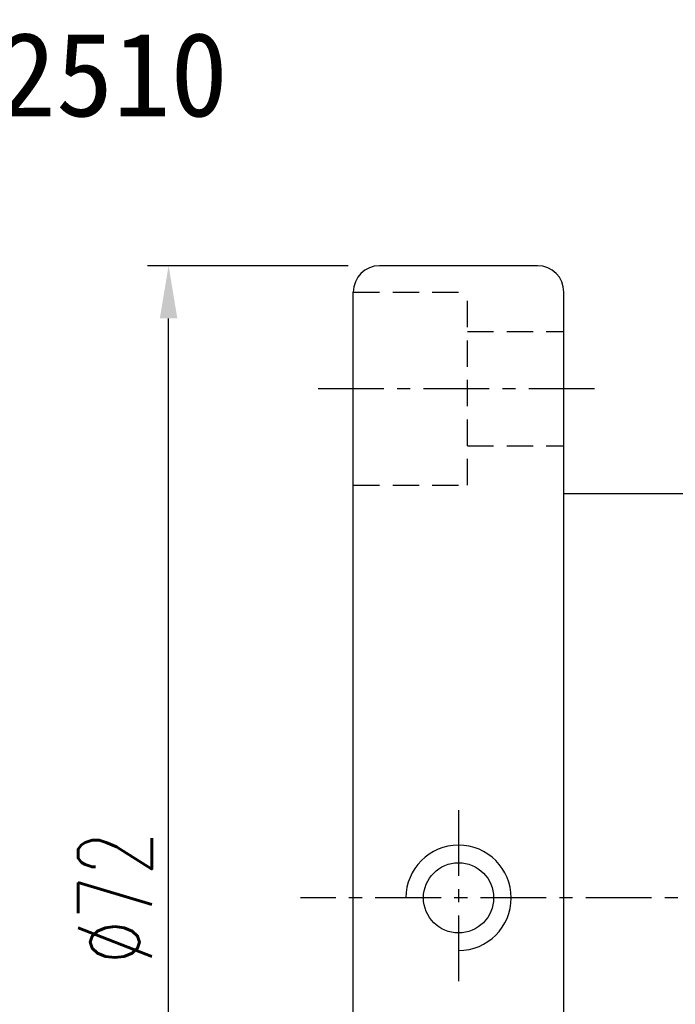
# Model space of a CAD drawing. Extents: x -172 to 822, y 56 to 167.
# Tile 3 of 59: x 707 to 744, y 106 to 162. Entities that reach past the tile are written whole.
import ezdxf
from ezdxf.enums import TextEntityAlignment as Align

# ---------------------------------------------------------------- set-up
doc = ezdxf.new("R2010")
doc.units = 0
doc.header["$LTSCALE"] = 3
doc.header["$MEASUREMENT"] = 0
doc.header["$PDSIZE"] = -1
doc.linetypes.add('CENTER', pattern=[2, 1.25, -0.25, 0.25, -0.25])
doc.linetypes.add('DASHED', pattern=[0.75, 0.5, -0.25])
doc.layers.get('0').update_dxf_attribs({"linetype": 'CONTINUOUS'})
doc.layers.get('DEFPOINTS').update_dxf_attribs({"linetype": 'CONTINUOUS'})
for name, color, linetype in [('CL', 1, 'CENTER'), ('DIM', 4, 'CONTINUOUS'), ('HID', 2, 'DASHED'), ('OUT', 3, 'CONTINUOUS')]:
    doc.layers.add(name, color=color, linetype=linetype)
doc.styles.add('DIM-7', font='SIMPLEX.shx', dxfattribs={"width": 0.7, "bigfont": 'chineset.shx'})
doc.styles.add('T', font='KAIU.TTF')
doc.dimstyles.new('CNS', dxfattribs={"dimtxt": 3.5, "dimasz": 2.5, "dimexe": 1, "dimexo": 1.5, "dimgap": 0.09, "dimtad": 0, "dimdsep": 46, "dimtxsty": 'DIM-7', "dimcen": 0.09, "dimclrd": 1, "dimclre": 1, "dimclrt": 4, "dimadec": 0, "dimazin": 0, "dimtfac": 1, "dimtix": 1, "dimtmove": 2, "dimatfit": 3, "dimfxl": 1, "dimtvp": 0.971429, "dimtolj": 1, "dimarcsym": 0})

# ---------------------------------------------------------------- blocks, each defined once
blk = doc.blocks.new('*D46')
at = {"layer": 'DEFPOINTS', "color": 0, "transparency": 16777216}
for p in [(715.272, 147.872), (727.295, 147.872), (727.295, 75.872)]:
    blk.add_point(p, dxfattribs=at)
at = {"layer": 'DIM', "color": 0, "lineweight": -2, "transparency": 16777216}
for p, q in [((725.495, 147.872), (714.072, 147.872)), ((715.272, 78.872), (715.272, 144.872)), ((725.495, 75.872), (714.072, 75.872))]:
    blk.add_line(p, q, dxfattribs=at)
at = {"layer": 'DIM', "color": 0, "transparency": 16777216}
for points in [[(714.772, 144.872), (715.772, 144.872), (715.272, 147.872)], [(714.772, 78.872), (715.772, 78.872), (715.272, 75.872)]]:
    blk.add_solid(points, dxfattribs=at)
at = {"layer": 'DIM', "color": 0, "transparency": 16777216, "insert": (712.212, 111.872), "char_height": 4.2, "attachment_point": 5, "rotation": 90, "style": 'DIM-7'}
blk.add_mtext('\\A1;%%C72', dxfattribs=at)

msp = doc.modelspace()

# ---------------------------------------------------------------- linework, layer by layer
at = {"layer": 'CL', "color": 7}
for p, q in [((723.795, 140.872), (739.795, 140.872)), ((731.795, 116.872), (731.795, 106.872)), ((808.795, 111.872), (722.795, 111.872))]:
    msp.add_line(p, q, dxfattribs=at)
at = {"layer": 'DIM', "color": 7}
msp.add_arc((731.795, 111.872), 3, 270, 180, dxfattribs=at)
at = {"layer": 'HID', "color": 7}
for p, q in [((725.795, 146.372), (732.295, 146.372)), ((732.295, 135.372), (732.295, 146.372)), ((732.295, 144.122), (737.795, 144.122)), ((732.295, 137.622), (737.795, 137.622)), ((725.795, 135.372), (732.295, 135.372))]:
    msp.add_line(p, q, dxfattribs=at)
at = {"layer": 'OUT', "color": 7}
for p, q in [((736.295, 147.872), (727.295, 147.872)), ((725.795, 77.372), (725.795, 146.372)), ((737.795, 77.372), (737.795, 146.372)), ((804.295, 134.872), (737.795, 134.872))]:
    msp.add_line(p, q, dxfattribs=at)
msp.add_circle((731.795, 111.872), 2, dxfattribs=at)
for centre, start, end in [((727.295, 146.372), 90, 180), ((736.295, 146.372), 360, 90)]:
    msp.add_arc(centre, 1.5, start, end, dxfattribs=at)

# ---------------------------------------------------------------- texts
at = {"style": 'T'}
msp.add_text('SFNI2510', height=4.8, dxfattribs=at).set_placement((705.586, 158.776), align=Align.MIDDLE)

# ---------------------------------------------------------------- dimensions: what is measured, and where the dimension line sits
at = {"layer": 'DIM', "color": 0}
dim = msp.add_linear_dim(base=(715.272, 147.872), p1=(727.295, 75.872), p2=(727.295, 147.872), angle=90, text='%%C<>', dimstyle='CNS', override={"dimscale": 1.2, "dimgap": 0.8, "dimtad": 1, "dimclrd": 0, "dimclre": 0, "dimclrt": 0, "dimtmove": 0}, dxfattribs=at)
dim.commit()
dim.dimension.update_dxf_attribs({"geometry": '*D46', "text_midpoint": (712.212, 111.872)})

doc.saveas('drawing.dxf')
